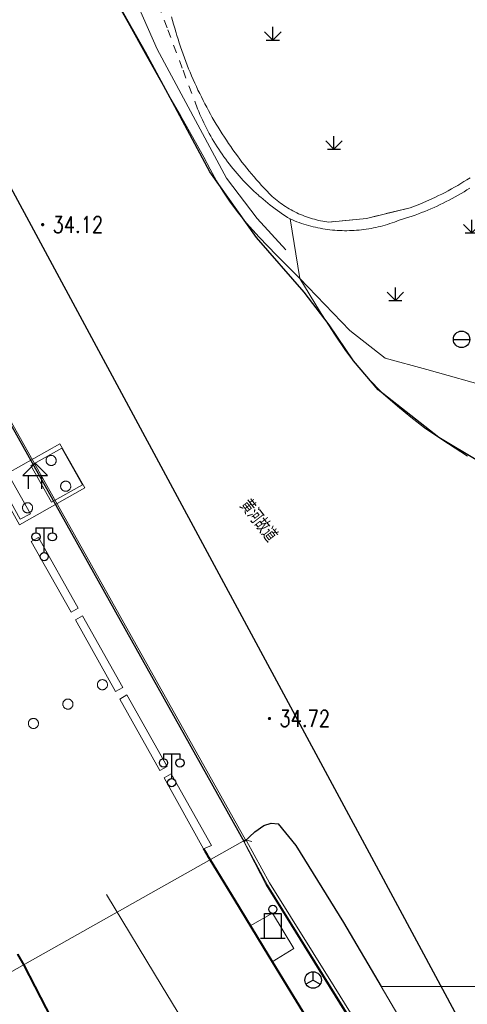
# Model space of a CAD drawing. Extents: x 39508475 to 39522402, y 3783947 to 3795549.
# Tile 186 of 256: x 39518587 to 39518641, y 3790498 to 3790618. Entities that reach past the tile are written whole.
import ezdxf
from ezdxf.enums import TextEntityAlignment as Align

# ---------------------------------------------------------------- set-up
doc = ezdxf.new("R2010")
doc.units = 0
for name, pattern in [('X0', [4, 3, -1]), ('X5', [3, 2, -1]), ('X6', [2, 1, -1])]:
    doc.linetypes.add(name, pattern=pattern)
doc.layers.get('0').update_dxf_attribs({"linetype": 'CONTINUOUS'})
for name, color, linetype in [('DLDW', 14, 'CONTINUOUS'), ('DLSS', 4, 'CONTINUOUS'), ('DMTZ', 3, 'CONTINUOUS'), ('GCD', 1, 'CONTINUOUS'), ('JCDL_DMX_F', 30, 'CONTINUOUS'), ('JCDL_JMDD_F', 231, 'CONTINUOUS'), ('JCDL_JMDM_F', 231, 'CONTINUOUS'), ('JCDL_JMDX_F', 231, 'CONTINUOUS'), ('JCDL_JTM', 100, 'CONTINUOUS'), ('JCDL_JTX_F', 100, 'CONTINUOUS'), ('JCDL_ZBM', 3, 'CONTINUOUS'), ('JMD', 6, 'CONTINUOUS'), ('SXSS', 5, 'CONTINUOUS'), ('ZBTZ', 3, 'CONTINUOUS'), ('断面线', 2, 'CONTINUOUS')]:
    doc.layers.add(name, color=color, linetype=linetype)
for name, color, linetype, lineweight in [('JCDL_JMDX', 1, 'CONTINUOUS', 0), ('JCDL_SXM', 5, 'CONTINUOUS', 0), ('JCDL_ZBX', 3, 'CONTINUOUS', 0), ('JCDL_ZBX_F', 7, 'CONTINUOUS', 0), ('TEXTL_ZJ', 7, 'CONTINUOUS', 0)]:
    doc.layers.add(name, color=color, linetype=linetype, lineweight=lineweight)
doc.styles.add('HZ', font='rs', dxfattribs={"width": 0.8, "bigfont": 'hztxt'})
doc.linetypes.add('10422', pattern='A,2,[150,AAA.SHX,S=1,R=0,X=0,Y=1],2,[177,AAA.SHX,S=1,R=0,X=0,Y=0.8],1e-09', length=4)
doc.linetypes.add('X19', pattern='A,4.5,[145,symbolx.shx,S=1,R=0,X=0,Y=1],4.5,-0.5,[146,symbolx.shx,S=1,R=0,X=0,Y=0],-0.5', length=10)
doc.linetypes.add('X35', pattern='A,2,[150,AAA.SHX,S=1,R=0,X=0,Y=1],2,[177,AAA.SHX,S=1,R=0,X=0,Y=0.8],1e-09', length=4)
doc.linetypes.add('X4', pattern='A,0,-1e-09,[149,symbolx.shx,S=0.15,R=0,X=0,Y=0],-1.6', length=1.6)
doc.linetypes.add('X49', pattern='A,0,[5,symbolt.shx,S=1,R=0,X=0,Y=0],-10', length=10)
doc.linetypes.add('X7', pattern='A,6,-1.333,[149,symbolx.shx,S=0.25,R=0,X=0,Y=0],-1.333,[149,symbolx.shx,S=0.25,R=0,X=0,Y=0],-1.333', length=9.999)

# ---------------------------------------------------------------- blocks, each defined once
blk = doc.blocks.new('3613000')
at = {"color": 0}
for p, q in [((-1, 3), (1, 3)), ((-1, 0), (-1, 3)), ((1, 3), (1, 0)), ((-1.5, 0), (1.5, 0))]:
    blk.add_line(p, q, dxfattribs=at)
blk.add_circle((0, 3.5), 0.5, dxfattribs=at)
blk = doc.blocks.new('3521000')
at = {"color": 0}
for p, q in [((-1, 3.5), (1, 3.5)), ((0, 0.5), (0, 3.5))]:
    blk.add_line(p, q, dxfattribs=at)
at = {"color": 0, "linetype": 'Continuous', "flags": 128}
for points in [[(-1, 3.5), (-1, 2.9)], [(1, 3.5), (1, 2.9)]]:
    blk.add_lwpolyline(points, dxfattribs=at)
at = {"color": 0}
for centre in [(-1, 2.4), (1, 2.4), (0, 0)]:
    blk.add_circle(centre, 0.5, dxfattribs=at)
blk = doc.blocks.new('3621000')
at = {"color": 0}
for p, q in [((0, 3.1), (-1.5, 1.6)), ((1.5, 1.6), (0, 3.1)), ((-1.5, 1.6), (1.5, 1.6)), ((-0.8, 0), (-0.8, 1.6)), ((0.8, 0), (0.8, 1.6))]:
    blk.add_line(p, q, dxfattribs=at)
blk = doc.blocks.new('5321000')
at = {"color": 0}
blk.add_line((-1, 0), (1, 0), dxfattribs=at)
blk.add_circle((0, 0), 1, dxfattribs=at)
blk = doc.blocks.new('5250000')
at = {"color": 0}
for q in [(-0.87, -0.5), (0, 1), (0.87, -0.5)]:
    blk.add_line((0, 0), q, dxfattribs=at)
blk.add_circle((0, 0), 1, dxfattribs=at)
blk = doc.blocks.new('gc124')
for p, q in [((0, 0), (0, 1.6)), ((-1, 1), (0, 0)), ((-0.8, 0), (0.8, 0)), ((0, 0), (1, 1))]:
    blk.add_line(p, q)
blk = doc.blocks.new('gc200')
at = {"const_width": 0.2}
blk.add_lwpolyline([(-0.1, 0, 1), (0.1, 0, 1)], format="xyb", close=True, dxfattribs=at)

msp = doc.modelspace()

# ---------------------------------------------------------------- linework, layer by layer
at = {"layer": 'DLSS', "linetype": 'Continuous', "lineweight": 0}
for points in [[(39518614.147, 3790517.81801), (39518582.809, 3790500.208), (39518500, 3790647.8192), (39518500, 3790721.29076), (39518614.147, 3790517.81801)], [(39518614.147, 3790517.81801), (39518500, 3790721.29076)], [(39518704.36906, 3790500), (39518630.65931, 3790500), (39518626.07579, 3790507.78325), (39518620.28427, 3790517.12704), (39518618.13991, 3790519.78163), (39518617.29406, 3790519.86691), (39518616.37932, 3790519.56124), (39518615.30453, 3790518.804), (39518613.989, 3790517.564), (39518500, 3790721.21265)], [(39518597.8042, 3790620.8417), (39518599.87021, 3790617.15337), (39518601.95891, 3790613.45218), (39518603.63236, 3790610.49293), (39518605.01291, 3790608.05988), (39518606.24199, 3790605.903), (39518607.35035, 3790603.95407), (39518608.27751, 3790602.30201), (39518609.09525, 3790600.81677), (39518609.8825, 3790599.35742), (39518610.65344, 3790597.96018), (39518611.40992, 3790596.70819), (39518612.22147, 3790595.49637), (39518613.15399, 3790594.217), (39518614.27789, 3790592.80522), (39518615.80813, 3790591.09613), (39518617.92105, 3790588.90563), (39518620.755, 3790586.08099), (39518623.15906, 3790582.16883), (39518624.97154, 3790579.31434), (39518626.31334, 3790577.33749), (39518627.336, 3790576.00101), (39518628.19686, 3790574.96492), (39518628.93096, 3790574.11625), (39518629.59649, 3790573.39104), (39518630.25616, 3790572.7173), (39518630.96373, 3790572.03474), (39518631.80916, 3790571.2764), (39518632.88277, 3790570.36519), (39518634.26, 3790569.234), (39518635.94399, 3790567.93865), (39518638.16971, 3790566.41096), (39518641.18958, 3790564.48909)], [(39518589.98046, 3790564.25998), (39518589.95526, 3790564.21078), (39518589.93457, 3790564.15951), (39518589.91857, 3790564.10659), (39518589.90737, 3790564.05245), (39518589.90107, 3790563.99753), (39518589.89972, 3790563.94226), (39518589.90333, 3790563.8871), (39518589.91187, 3790563.83248), (39518589.92527, 3790563.77884), (39518589.94342, 3790563.72662), (39518589.96618, 3790563.67624), (39518589.99337, 3790563.62811), (39518590.02476, 3790563.5826), (39518590.0601, 3790563.54009), (39518590.09912, 3790563.50092), (39518590.14148, 3790563.4654), (39518590.18686, 3790563.43383), (39518590.23489, 3790563.40645), (39518590.28518, 3790563.38349), (39518590.33732, 3790563.36512), (39518590.39091, 3790563.35151), (39518590.44549, 3790563.34275), (39518590.50064, 3790563.33892), (39518590.55591, 3790563.34005), (39518590.61086, 3790563.34613), (39518590.66505, 3790563.35711), (39518590.71802, 3790563.3729), (39518590.76938, 3790563.39338), (39518590.81868, 3790563.41838), (39518590.86555, 3790563.4477), (39518590.90961, 3790563.4811), (39518590.95049, 3790563.51831), (39518590.98787, 3790563.55905), (39518591.02144, 3790563.60296), (39518591.05095, 3790563.64971), (39518591.07615, 3790563.69892), (39518591.09683, 3790563.75019), (39518591.11284, 3790563.80311), (39518591.12404, 3790563.85724), (39518591.13034, 3790563.91217), (39518591.13169, 3790563.96743), (39518591.12808, 3790564.0226), (39518591.11954, 3790564.07722), (39518591.10614, 3790564.13086), (39518591.08799, 3790564.18307), (39518591.06523, 3790564.23345), (39518591.03804, 3790564.28159), (39518591.00665, 3790564.3271), (39518590.9713, 3790564.36961), (39518590.93229, 3790564.40878), (39518590.88993, 3790564.44429), (39518590.84455, 3790564.47587), (39518590.79652, 3790564.50325), (39518590.74623, 3790564.52621), (39518590.69409, 3790564.54458), (39518590.6405, 3790564.55819), (39518590.58592, 3790564.56695), (39518590.53077, 3790564.57078), (39518590.4755, 3790564.56965), (39518590.42055, 3790564.56357), (39518590.36637, 3790564.55259), (39518590.31339, 3790564.5368), (39518590.26203, 3790564.51632), (39518590.21273, 3790564.49132), (39518590.16586, 3790564.462), (39518590.1218, 3790564.4286), (39518590.08092, 3790564.39138), (39518590.04354, 3790564.35065), (39518590.00996, 3790564.30673), (39518589.98046, 3790564.25998)], [(39518591.75087, 3790561.1254), (39518591.72568, 3790561.07619), (39518591.70499, 3790561.02492), (39518591.68898, 3790560.972), (39518591.67779, 3790560.91787), (39518591.67149, 3790560.86294), (39518591.67013, 3790560.80768), (39518591.67374, 3790560.75251), (39518591.68228, 3790560.69789), (39518591.69568, 3790560.64426), (39518591.71384, 3790560.59204), (39518591.7366, 3790560.54166), (39518591.76378, 3790560.49352), (39518591.79518, 3790560.44801), (39518591.83052, 3790560.4055), (39518591.86953, 3790560.36633), (39518591.9119, 3790560.33082), (39518591.95728, 3790560.29924), (39518592.00531, 3790560.27187), (39518592.0556, 3790560.2489), (39518592.10774, 3790560.23054), (39518592.16132, 3790560.21692), (39518592.21591, 3790560.20816), (39518592.27106, 3790560.20433), (39518592.32633, 3790560.20546), (39518592.38128, 3790560.21154), (39518592.43546, 3790560.22252), (39518592.48844, 3790560.23832), (39518592.53979, 3790560.25879), (39518592.5891, 3790560.28379), (39518592.63597, 3790560.31311), (39518592.68002, 3790560.34651), (39518592.7209, 3790560.38373), (39518592.75828, 3790560.42446), (39518592.79186, 3790560.46838), (39518592.82137, 3790560.51513), (39518592.84657, 3790560.56434), (39518592.86725, 3790560.6156), (39518592.88326, 3790560.66852), (39518592.89446, 3790560.72266), (39518592.90076, 3790560.77758), (39518592.90211, 3790560.83285), (39518592.8985, 3790560.88801), (39518592.88996, 3790560.94264), (39518592.87656, 3790560.99627), (39518592.85841, 3790561.04849), (39518592.83564, 3790561.09887), (39518592.80846, 3790561.14701), (39518592.77707, 3790561.19251), (39518592.74172, 3790561.23502), (39518592.70271, 3790561.27419), (39518592.66034, 3790561.30971), (39518592.61496, 3790561.34128), (39518592.56693, 3790561.36866), (39518592.51665, 3790561.39163), (39518592.4645, 3790561.40999), (39518592.41092, 3790561.42361), (39518592.35633, 3790561.43236), (39518592.30118, 3790561.43619), (39518592.24591, 3790561.43506), (39518592.19096, 3790561.42898), (39518592.13678, 3790561.418), (39518592.0838, 3790561.40221), (39518592.03245, 3790561.38173), (39518591.98314, 3790561.35673), (39518591.93627, 3790561.32741), (39518591.89222, 3790561.29401), (39518591.85134, 3790561.2568), (39518591.81396, 3790561.21607), (39518591.78038, 3790561.17215), (39518591.75087, 3790561.1254)], [(39518587.1102, 3790558.50434), (39518587.085, 3790558.45514), (39518587.06432, 3790558.40387), (39518587.04831, 3790558.35095), (39518587.03711, 3790558.29682), (39518587.03081, 3790558.24189), (39518587.02946, 3790558.18662), (39518587.03307, 3790558.13146), (39518587.04161, 3790558.07684), (39518587.05501, 3790558.0232), (39518587.07316, 3790557.97099), (39518587.09592, 3790557.92061), (39518587.12311, 3790557.87247), (39518587.1545, 3790557.82696), (39518587.18984, 3790557.78445), (39518587.22886, 3790557.74528), (39518587.27122, 3790557.70977), (39518587.3166, 3790557.67819), (39518587.36463, 3790557.65081), (39518587.41492, 3790557.62785), (39518587.46706, 3790557.60948), (39518587.52065, 3790557.59587), (39518587.57523, 3790557.58711), (39518587.63038, 3790557.58328), (39518587.68565, 3790557.58441), (39518587.7406, 3790557.59049), (39518587.79478, 3790557.60147), (39518587.84776, 3790557.61726), (39518587.89911, 3790557.63774), (39518587.94842, 3790557.66274), (39518587.99529, 3790557.69206), (39518588.03934, 3790557.72546), (39518588.08022, 3790557.76267), (39518588.11761, 3790557.80341), (39518588.15118, 3790557.84732), (39518588.18069, 3790557.89407), (39518588.20589, 3790557.94328), (39518588.22657, 3790557.99455), (39518588.24258, 3790558.04746), (39518588.25378, 3790558.1016), (39518588.26008, 3790558.15653), (39518588.26143, 3790558.21179), (39518588.25782, 3790558.26696), (39518588.24928, 3790558.32158), (39518588.23588, 3790558.37521), (39518588.21773, 3790558.42743), (39518588.19497, 3790558.47781), (39518588.16778, 3790558.52595), (39518588.13639, 3790558.57146), (39518588.10105, 3790558.61397), (39518588.06203, 3790558.65314), (39518588.01967, 3790558.68865), (39518587.97429, 3790558.72023), (39518587.92626, 3790558.74761), (39518587.87597, 3790558.77057), (39518587.82383, 3790558.78893), (39518587.77025, 3790558.80255), (39518587.71566, 3790558.81131), (39518587.66051, 3790558.81514), (39518587.60524, 3790558.81401), (39518587.55029, 3790558.80793), (39518587.49611, 3790558.79695), (39518587.44313, 3790558.78116), (39518587.39178, 3790558.76068), (39518587.34247, 3790558.73568), (39518587.2956, 3790558.70636), (39518587.25155, 3790558.67296), (39518587.21067, 3790558.63574), (39518587.17329, 3790558.59501), (39518587.13971, 3790558.5511), (39518587.1102, 3790558.50434)], [(39518593.81601, 3790545.97974), (39518592.94701, 3790545.492), (39518588.103, 3790554.101), (39518588.98129, 3790554.59394), (39518593.81601, 3790545.97974)], [(39518599.2181, 3790536.35465), (39518598.335, 3790535.85901), (39518593.463, 3790544.57301), (39518594.33185, 3790545.06064), (39518599.2181, 3790536.35465)], [(39518596.21981, 3790536.98986), (39518596.19461, 3790536.94065), (39518596.17393, 3790536.88938), (39518596.15793, 3790536.83647), (39518596.14673, 3790536.78233), (39518596.14043, 3790536.72741), (39518596.13907, 3790536.67214), (39518596.14268, 3790536.61697), (39518596.15122, 3790536.56235), (39518596.16462, 3790536.50872), (39518596.18277, 3790536.4565), (39518596.20554, 3790536.40612), (39518596.23272, 3790536.35798), (39518596.26411, 3790536.31248), (39518596.29946, 3790536.26997), (39518596.33847, 3790536.2308), (39518596.38084, 3790536.19528), (39518596.42622, 3790536.16371), (39518596.47425, 3790536.13633), (39518596.52454, 3790536.11336), (39518596.57668, 3790536.095), (39518596.63026, 3790536.08138), (39518596.68485, 3790536.07263), (39518596.74, 3790536.0688), (39518596.79527, 3790536.06992), (39518596.85022, 3790536.076), (39518596.9044, 3790536.08698), (39518596.95738, 3790536.10278), (39518597.00873, 3790536.12326), (39518597.05804, 3790536.14825), (39518597.10491, 3790536.17757), (39518597.14896, 3790536.21098), (39518597.18984, 3790536.24819), (39518597.22722, 3790536.28892), (39518597.2608, 3790536.33284), (39518597.29031, 3790536.37959), (39518597.3155, 3790536.4288), (39518597.33619, 3790536.48007), (39518597.3522, 3790536.53298), (39518597.36339, 3790536.58712), (39518597.36969, 3790536.64204), (39518597.37105, 3790536.69731), (39518597.36744, 3790536.75248), (39518597.3589, 3790536.8071), (39518597.3455, 3790536.86073), (39518597.32734, 3790536.91295), (39518597.30458, 3790536.96333), (39518597.2774, 3790537.01147), (39518597.246, 3790537.05697), (39518597.21066, 3790537.09948), (39518597.17165, 3790537.13865), (39518597.12928, 3790537.17417), (39518597.0839, 3790537.20574), (39518597.03587, 3790537.23312), (39518596.98558, 3790537.25609), (39518596.93344, 3790537.27445), (39518596.87986, 3790537.28807), (39518596.82527, 3790537.29683), (39518596.77012, 3790537.30065), (39518596.71485, 3790537.29953), (39518596.6599, 3790537.29345), (39518596.60572, 3790537.28247), (39518596.55274, 3790537.26667), (39518596.50139, 3790537.24619), (39518596.45208, 3790537.2212), (39518596.40521, 3790537.19188), (39518596.36116, 3790537.15847), (39518596.32028, 3790537.12126), (39518596.2829, 3790537.08053), (39518596.24932, 3790537.03661), (39518596.21981, 3790536.98986)], [(39518604.61327, 3790526.74188), (39518603.744, 3790526.254), (39518598.854, 3790534.94301), (39518599.73338, 3790535.43656), (39518604.61327, 3790526.74188)], [(39518592.02135, 3790534.63454), (39518591.99616, 3790534.58533), (39518591.97547, 3790534.53406), (39518591.95946, 3790534.48115), (39518591.94827, 3790534.42701), (39518591.94197, 3790534.37209), (39518591.94061, 3790534.31683), (39518591.94422, 3790534.26166), (39518591.95276, 3790534.20704), (39518591.96616, 3790534.15341), (39518591.98431, 3790534.10119), (39518592.00707, 3790534.05081), (39518592.03426, 3790534.00267), (39518592.06565, 3790533.95717), (39518592.10099, 3790533.91466), (39518592.14, 3790533.87549), (39518592.18237, 3790533.83997), (39518592.22775, 3790533.8084), (39518592.27577, 3790533.78102), (39518592.32606, 3790533.75805), (39518592.3782, 3790533.73969), (39518592.43178, 3790533.72607), (39518592.48637, 3790533.71732), (39518592.54152, 3790533.71349), (39518592.59679, 3790533.71461), (39518592.65174, 3790533.72069), (39518592.70592, 3790533.73167), (39518592.7589, 3790533.74746), (39518592.81025, 3790533.76794), (39518592.85955, 3790533.79294), (39518592.90642, 3790533.82226), (39518592.95047, 3790533.85566), (39518592.99136, 3790533.89287), (39518593.02874, 3790533.9336), (39518593.06232, 3790533.97752), (39518593.09182, 3790534.02427), (39518593.11702, 3790534.07347), (39518593.1377, 3790534.12474), (39518593.15371, 3790534.17766), (39518593.16491, 3790534.23179), (39518593.17121, 3790534.28672), (39518593.17256, 3790534.34198), (39518593.16895, 3790534.39715), (39518593.16042, 3790534.45177), (39518593.14702, 3790534.5054), (39518593.12886, 3790534.55762), (39518593.1061, 3790534.608), (39518593.07892, 3790534.65613), (39518593.04753, 3790534.70164), (39518593.01218, 3790534.74415), (39518592.97317, 3790534.78332), (39518592.93081, 3790534.81883), (39518592.88543, 3790534.85041), (39518592.8374, 3790534.87779), (39518592.78712, 3790534.90075), (39518592.73497, 3790534.91912), (39518592.68139, 3790534.93273), (39518592.62681, 3790534.94149), (39518592.57166, 3790534.94532), (39518592.51639, 3790534.94419), (39518592.46144, 3790534.93811), (39518592.40726, 3790534.92713), (39518592.35428, 3790534.91134), (39518592.30293, 3790534.89086), (39518592.25362, 3790534.86587), (39518592.20675, 3790534.83655), (39518592.1627, 3790534.80315), (39518592.12182, 3790534.76593), (39518592.08444, 3790534.7252), (39518592.05086, 3790534.68129), (39518592.02135, 3790534.63454)], [(39518587.82288, 3790532.27923), (39518587.79768, 3790532.23002), (39518587.777, 3790532.17875), (39518587.761, 3790532.12584), (39518587.7498, 3790532.07169), (39518587.7435, 3790532.01677), (39518587.74215, 3790531.9615), (39518587.74576, 3790531.90633), (39518587.7543, 3790531.85171), (39518587.76771, 3790531.79808), (39518587.78586, 3790531.74586), (39518587.80862, 3790531.69548), (39518587.83581, 3790531.64734), (39518587.86721, 3790531.60184), (39518587.90255, 3790531.55933), (39518587.94157, 3790531.52016), (39518587.98394, 3790531.48464), (39518588.02932, 3790531.45307), (39518588.07735, 3790531.42569), (39518588.12764, 3790531.40273), (39518588.17979, 3790531.38437), (39518588.23337, 3790531.37075), (39518588.28796, 3790531.362), (39518588.34311, 3790531.35817), (39518588.39838, 3790531.3593), (39518588.45333, 3790531.36538), (39518588.50751, 3790531.37636), (39518588.56049, 3790531.39216), (39518588.61185, 3790531.41264), (39518588.66115, 3790531.43764), (39518588.70802, 3790531.46696), (39518588.75207, 3790531.50037), (39518588.79296, 3790531.53758), (39518588.83033, 3790531.57832), (39518588.86391, 3790531.62224), (39518588.89342, 3790531.66899), (39518588.91861, 3790531.7182), (39518588.9393, 3790531.76947), (39518588.9553, 3790531.82239), (39518588.9665, 3790531.87653), (39518588.9728, 3790531.93145), (39518588.97415, 3790531.98672), (39518588.97054, 3790532.04189), (39518588.96199, 3790532.09651), (39518588.94859, 3790532.15014), (39518588.93044, 3790532.20236), (39518588.90767, 3790532.25274), (39518588.88048, 3790532.30088), (39518588.84909, 3790532.34638), (39518588.81374, 3790532.38889), (39518588.77473, 3790532.42806), (39518588.73236, 3790532.46358), (39518588.68698, 3790532.49515), (39518588.63895, 3790532.52253), (39518588.58866, 3790532.54549), (39518588.53651, 3790532.56385), (39518588.48293, 3790532.57747), (39518588.42834, 3790532.58623), (39518588.37319, 3790532.59005), (39518588.31792, 3790532.58892), (39518588.26297, 3790532.58284), (39518588.20878, 3790532.57186), (39518588.1558, 3790532.55606), (39518588.10445, 3790532.53558), (39518588.05514, 3790532.51058), (39518588.00828, 3790532.48126), (39518587.96422, 3790532.44785), (39518587.92334, 3790532.41064), (39518587.88596, 3790532.3699), (39518587.85239, 3790532.32598), (39518587.82288, 3790532.27923)], [(39518610.013, 3790517.121), (39518609.06799, 3790516.71501), (39518604.267, 3790525.37099), (39518605.11542, 3790525.84718), (39518610.013, 3790517.121)], [(39518614.147, 3790517.81801), (39518614.91713, 3790517.60142)]]:
    msp.add_lwpolyline(points, dxfattribs=at)
at = {"layer": 'DLSS'}
msp.add_lwpolyline([(39518500, 3790721.21265), (39518526.68921, 3790673.53066), (39518613.989, 3790517.564), (39518615.30453, 3790518.804), (39518616.37932, 3790519.56124), (39518617.29406, 3790519.86691), (39518618.13991, 3790519.78163), (39518620.28427, 3790517.12704), (39518626.07579, 3790507.78325), (39518630.65931, 3790500)], dxfattribs=at)
at = {"layer": 'DLSS', "color": 114, "linetype": 'X49', "lineweight": 0, "true_color": 0x009944}
msp.add_lwpolyline([(39518599.46929, 3790622.93405), (39518603.42915, 3790613.96712), (39518611.83502, 3790598.27857), (39518615.58093, 3790593.39258), (39518619.08255, 3790589.56524)], dxfattribs=at)
at = {"layer": 'DLSS', "linetype": 'X6', "lineweight": 0}
msp.add_lwpolyline([(39518641.45388, 3790597.07254), (39518641.10524, 3790596.85246), (39518640.75389, 3790596.63672), (39518640.39989, 3790596.42537), (39518640.0433, 3790596.21843), (39518639.68415, 3790596.01593), (39518639.32252, 3790595.81792), (39518638.95846, 3790595.62441), (39518638.59202, 3790595.43544), (39518638.22326, 3790595.25103), (39518637.85224, 3790595.07123), (39518637.47902, 3790594.89604), (39518637.10364, 3790594.72551), (39518636.72618, 3790594.55965), (39518636.34668, 3790594.3985), (39518635.96521, 3790594.24207), (39518635.58183, 3790594.0904), (39518635.1966, 3790593.94349), (39518634.80956, 3790593.80139), (39518634.4208, 3790593.66411), (39518634.03035, 3790593.53166), (39518633.6383, 3790593.40408), (39518633.24468, 3790593.28138), (39518632.84945, 3790593.16399), (39518632.57477, 3790593.05382), (39518632.29805, 3790592.94884), (39518632.01955, 3790592.8487), (39518631.73935, 3790592.75342), (39518631.45754, 3790592.66302), (39518631.17419, 3790592.57755), (39518630.8894, 3790592.49702), (39518630.60325, 3790592.42145), (39518630.31583, 3790592.35088), (39518630.02722, 3790592.28532), (39518629.73752, 3790592.22479), (39518629.44681, 3790592.16931), (39518629.15518, 3790592.1189), (39518628.86271, 3790592.07357), (39518628.5695, 3790592.03333), (39518628.27563, 3790591.99821), (39518627.9812, 3790591.9682), (39518627.68629, 3790591.94332), (39518627.39099, 3790591.92358), (39518627.09539, 3790591.90898), (39518626.79958, 3790591.89952), (39518626.50366, 3790591.89521), (39518626.2077, 3790591.89605), (39518625.9118, 3790591.90204), (39518625.61605, 3790591.91318), (39518625.58181, 3790591.91524), (39518625.32055, 3790591.92947), (39518625.02536, 3790591.95089), (39518624.7306, 3790591.97745), (39518624.43634, 3790592.00913), (39518624.14268, 3790592.04593), (39518623.8497, 3790592.08783), (39518623.5575, 3790592.13482), (39518623.26616, 3790592.18689), (39518622.97576, 3790592.24403), (39518622.68641, 3790592.3062), (39518622.39818, 3790592.37341), (39518622.11117, 3790592.44561), (39518621.82546, 3790592.5228), (39518621.54113, 3790592.60495), (39518621.25827, 3790592.69204), (39518620.97697, 3790592.78404), (39518620.69732, 3790592.88091), (39518620.41939, 3790592.98264), (39518620.14328, 3790593.08919), (39518619.86906, 3790593.20052), (39518619.59699, 3790593.31701), (39518619.28291, 3790593.51423), (39518618.97167, 3790593.71593), (39518618.66312, 3790593.92172), (39518618.35731, 3790594.13155), (39518618.0543, 3790594.34541), (39518617.75413, 3790594.56324), (39518617.45686, 3790594.78501), (39518617.16255, 3790595.01069), (39518616.87123, 3790595.24023), (39518616.58297, 3790595.47359), (39518616.29782, 3790595.71073), (39518616.01581, 3790595.95162), (39518615.843, 3790596.103), (39518615.73702, 3790596.1962), (39518615.46147, 3790596.44444), (39518615.18921, 3790596.6963), (39518614.92031, 3790596.95172), (39518614.6548, 3790597.21067), (39518614.39272, 3790597.47309), (39518614.13413, 3790597.73896), (39518613.87907, 3790598.00821), (39518613.62759, 3790598.2808), (39518613.37972, 3790598.55669), (39518613.13552, 3790598.83582), (39518612.89501, 3790599.11815), (39518612.65826, 3790599.40362), (39518612.42529, 3790599.6922), (39518612.19614, 3790599.98382), (39518611.97086, 3790600.27844), (39518611.74949, 3790600.57601), (39518611.53207, 3790600.87647), (39518611.31863, 3790601.17977), (39518611.1092, 3790601.48587), (39518610.90383, 3790601.79469), (39518610.70256, 3790602.1062), (39518610.50541, 3790602.42034), (39518610.31242, 3790602.73706), (39518610.12363, 3790603.05629), (39518609.93906, 3790603.37798), (39518609.75876, 3790603.70208), (39518609.58274, 3790604.02853), (39518609.41105, 3790604.35727), (39518609.24371, 3790604.68825), (39518609.08075, 3790605.02141), (39518608.92219, 3790605.35669), (39518608.76808, 3790605.69403), (39518608.61843, 3790606.03338), (39518608.47327, 3790606.37467), (39518608.333, 3790606.718), (39518606.4743, 3790611.63873), (39518604.62291, 3790616.56221), (39518603.897, 3790618.50001)], dxfattribs=at)
at = {"layer": 'DLSS', "color": 114, "linetype": 'X0', "lineweight": 0, "true_color": 0x009944}
msp.add_lwpolyline([(39518641.47529, 3790598.3333), (39518641.10624, 3790598.09379), (39518640.73417, 3790597.85898), (39518640.35916, 3790597.62892), (39518639.98126, 3790597.40363), (39518639.82458, 3790597.31266), (39518639.60052, 3790597.18315), (39518639.21702, 3790596.96753), (39518638.83082, 3790596.75679), (39518638.44197, 3790596.55096), (39518638.05054, 3790596.35009), (39518637.6566, 3790596.1542), (39518637.26, 3790595.96374), (39518635.36358, 3790595.13375), (39518634.20301, 3790594.691), (39518628.895, 3790593.366), (39518624.31783, 3790592.93887), (39518624.06326, 3790592.97097), (39518623.80947, 3790593.00873), (39518623.5565, 3790593.05168), (39518623.30447, 3790593.09981), (39518623.05348, 3790593.15312), (39518622.80364, 3790593.21155), (39518622.55505, 3790593.27511), (39518622.30781, 3790593.34375), (39518622.06204, 3790593.41746), (39518621.81783, 3790593.49619), (39518621.57545, 3790593.58033), (39518621.57529, 3790593.57992), (39518621.33452, 3790593.66861), (39518621.09562, 3790593.76222), (39518620.85869, 3790593.86072), (39518620.62383, 3790593.96406), (39518620.39115, 3790594.0722), (39518620.16073, 3790594.18509), (39518619.93267, 3790594.30268), (39518619.70708, 3790594.42493), (39518619.48405, 3790594.55179), (39518619.26367, 3790594.6832), (39518619.04603, 3790594.8191), (39518618.83122, 3790594.95944), (39518618.61934, 3790595.10416), (39518618.41048, 3790595.2532), (39518618.20472, 3790595.40649), (39518618.00215, 3790595.56398), (39518617.80285, 3790595.72559), (39518617.60691, 3790595.89126), (39518617.41471, 3790596.06123), (39518617.08751, 3790596.39072), (39518616.76416, 3790596.724), (39518616.4444, 3790597.06072), (39518616.12827, 3790597.40085), (39518615.81582, 3790597.74436), (39518615.50706, 3790598.0912), (39518615.20205, 3790598.44133), (39518615.1814, 3790598.46595), (39518614.90081, 3790598.79472), (39518614.60338, 3790599.15132), (39518614.30979, 3790599.51108), (39518614.02008, 3790599.87398), (39518613.73428, 3790600.23997), (39518613.45242, 3790600.609), (39518613.17454, 3790600.98103), (39518612.90067, 3790601.35602), (39518612.63083, 3790601.73393), (39518612.36507, 3790602.11472), (39518612.10341, 3790602.49833), (39518611.84588, 3790602.88473), (39518611.59286, 3790603.2741), (39518611.33776, 3790603.66768), (39518611.08681, 3790604.06393), (39518610.83972, 3790604.46259), (39518610.5965, 3790604.86362), (39518610.35718, 3790605.267), (39518610.12178, 3790605.67268), (39518610.02905, 3790605.83577), (39518609.89032, 3790606.08061), (39518609.66284, 3790606.49078), (39518609.43933, 3790606.90313), (39518609.21984, 3790607.31763), (39518609.00438, 3790607.73423), (39518608.79296, 3790608.15291), (39518608.58561, 3790608.57361), (39518608.38235, 3790608.99631), (39518608.18321, 3790609.42096), (39518607.98853, 3790609.84767), (39518607.79473, 3790610.28164), (39518607.60558, 3790610.71766), (39518607.42072, 3790611.15552), (39518607.24018, 3790611.59517), (39518607.06398, 3790612.03658), (39518606.89212, 3790612.47971), (39518606.72464, 3790612.9245), (39518606.56154, 3790613.37092), (39518606.40283, 3790613.81892), (39518606.24855, 3790614.26846), (39518606.09869, 3790614.7195), (39518605.95328, 3790615.17199), (39518605.81233, 3790615.62589), (39518605.71884, 3790615.93736), (39518605.67585, 3790616.08115), (39518605.54386, 3790616.53773), (39518605.41637, 3790616.99559), (39518605.29338, 3790617.45469), (39518605.17492, 3790617.91497)], dxfattribs=at)
at = {"layer": 'DLSS', "color": 114, "linetype": 'X4', "lineweight": 0, "true_color": 0x009944}
msp.add_lwpolyline([(39518620.755, 3790586.08099), (39518619.59699, 3790593.31701)], dxfattribs=at)
at = {"layer": 'DLSS', "linetype": 'Continuous', "lineweight": 40}
for points in [[(39518619.26838, 3790500), (39518616.93289, 3790503.83018), (39518612.89655, 3790510.44982), (39518610.66608, 3790514.10797), (39518609.912, 3790515.34501), (39518609.69852, 3790515.6948), (39518609.49839, 3790516.02078), (39518609.29399, 3790516.35145), (39518609.06799, 3790516.71501)], [(39518586.42499, 3790503.91099), (39518587.17501, 3790502.602), (39518588.51795, 3790500)], [(39518588.51795, 3790500), (39518627.598, 3790424.281), (39518632.779, 3790413.48901), (39518638.137, 3790399.506), (39518640.76893, 3790392.35271)], [(39518588.51795, 3790500), (39518627.598, 3790424.281), (39518632.779, 3790413.48901), (39518638.137, 3790399.506), (39518642.022, 3790388.947), (39518646.35134, 3790376.80065)], [(39518622.9869, 3790493.90168), (39518619.26838, 3790500)], [(39518622.9869, 3790493.90168), (39518619.26838, 3790500)]]:
    msp.add_lwpolyline(points, dxfattribs=at)
at = {"layer": 'DLSS', "linetype": 'X7', "lineweight": 0}
for points in [[(39518604.037, 3790500), (39518597.26074, 3790511.17116)], [(39518660.50088, 3790383.85112), (39518660.35062, 3790384.35815), (39518657.44958, 3790393.36726), (39518654.47772, 3790401.69888), (39518651.18371, 3790410.12399), (39518647.78626, 3790418.40623), (39518644.42594, 3790426.20129), (39518640.79176, 3790434.19772), (39518636.59056, 3790443.07098), (39518631.29599, 3790453.49801), (39518623.55552, 3790467.32988), (39518612.44521, 3790486.13843), (39518604.037, 3790500)], [(39518663.76777, 3790372.75668), (39518663.43677, 3790373.9447), (39518660.35062, 3790384.35815), (39518657.44958, 3790393.36726), (39518654.47772, 3790401.69888), (39518651.18371, 3790410.12399), (39518647.78626, 3790418.40623), (39518644.42594, 3790426.20129), (39518640.79176, 3790434.19772), (39518636.59056, 3790443.07098), (39518631.29599, 3790453.49801), (39518623.55552, 3790467.32988), (39518612.44521, 3790486.13843), (39518604.037, 3790500)]]:
    msp.add_lwpolyline(points, dxfattribs=at)
at = {"layer": 'DMTZ', "linetype": 'X35', "lineweight": 0}
for points in [[(39518620.755, 3790586.08099), (39518626.853, 3790579.77501), (39518631.155, 3790576.387), (39518636.22001, 3790575.007), (39518644.27401, 3790572.757), (39518653.45499, 3790572.39001), (39518660.219, 3790572.379)], [(39518614.147, 3790517.81801), (39518614.28299, 3790517.71), (39518617.097, 3790512.61199), (39518624.93439, 3790500)], [(39518624.93439, 3790500), (39518645.57, 3790466.793), (39518647.72599, 3790462.98399), (39518659.23101, 3790441.391), (39518662.839, 3790434.41601), (39518664.813, 3790430.15599), (39518666.694, 3790425.76899), (39518671.557, 3790412.273), (39518674.254, 3790404.94099), (39518680.64601, 3790386.96899), (39518685.00501, 3790373.475)]]:
    msp.add_lwpolyline(points, dxfattribs=at)
at = {"layer": 'JCDL_DMX_F', "color": 3, "linetype": 'X35', "lineweight": 0}
for points in [[(39518620.755, 3790586.08099), (39518626.853, 3790579.77501), (39518631.155, 3790576.387), (39518636.22001, 3790575.007), (39518644.27401, 3790572.757), (39518653.45499, 3790572.39001), (39518660.219, 3790572.379)], [(39518624.93439, 3790500), (39518617.097, 3790512.61199), (39518614.28299, 3790517.71), (39518614.147, 3790517.81801)], [(39518685.00501, 3790373.475), (39518680.64601, 3790386.96899), (39518674.254, 3790404.94099), (39518671.557, 3790412.273), (39518666.694, 3790425.76899), (39518664.813, 3790430.15599), (39518662.839, 3790434.41601), (39518659.23101, 3790441.391), (39518647.72599, 3790462.98399), (39518645.57, 3790466.793), (39518624.93439, 3790500)]]:
    msp.add_lwpolyline(points, dxfattribs=at)
at = {"layer": 'JCDL_JMDM_F', "lineweight": 0}
for points in [[(39518591.564, 3790565.98801), (39518594.60107, 3790560.61077), (39518586.66906, 3790556.13077), (39518583.632, 3790561.508), (39518591.564, 3790565.98801)], [(39518617.43101, 3790508.91701), (39518620.06122, 3790504.61749), (39518617.409, 3790502.99499), (39518614.74301, 3790507.353), (39518617.43101, 3790508.91701)]]:
    msp.add_lwpolyline(points, dxfattribs=at)
at = {"layer": 'JCDL_JMDX', "color": 6, "linetype": 'X19', "lineweight": 0}
for points in [[(39518624.33217, 3790500), (39518616.6821, 3790512.34447), (39518613.90703, 3790517.70345)], [(39518613.989, 3790517.564), (39518616.819, 3790512.32), (39518624.49922, 3790500)], [(39518685.33275, 3790367.74945), (39518665.4352, 3790427.30572), (39518662.74913, 3790433.23571), (39518659.28604, 3790440.4857), (39518653.46189, 3790451.78167), (39518649.07879, 3790459.68065), (39518645.17471, 3790466.36763), (39518624.33217, 3790500)], [(39518624.49922, 3790500), (39518645.31, 3790466.617), (39518658.79899, 3790441.46599), (39518662.512, 3790434.228), (39518664.518, 3790429.938), (39518666.34099, 3790425.538), (39518671.22901, 3790412.114), (39518673.962, 3790404.708), (39518680.35, 3790386.761), (39518684.63101, 3790373.321), (39518686.12714, 3790367.565)]]:
    msp.add_lwpolyline(points, dxfattribs=at)
at = {"layer": 'JCDL_JMDX_F', "linetype": 'Continuous', "lineweight": 0}
for points in [[(39518593.81601, 3790545.97974), (39518592.94701, 3790545.492), (39518588.103, 3790554.101), (39518588.98129, 3790554.59394), (39518593.81601, 3790545.97974)], [(39518599.2181, 3790536.35465), (39518598.335, 3790535.85901), (39518593.463, 3790544.57301), (39518594.33185, 3790545.06064), (39518599.2181, 3790536.35465)], [(39518604.61327, 3790526.74188), (39518603.744, 3790526.254), (39518598.854, 3790534.94301), (39518599.73338, 3790535.43656), (39518604.61327, 3790526.74188)], [(39518610.013, 3790517.121), (39518609.06799, 3790516.71501), (39518604.267, 3790525.37099), (39518605.11542, 3790525.84718), (39518610.013, 3790517.121)]]:
    msp.add_lwpolyline(points, dxfattribs=at)
at = {"layer": 'JCDL_JMDX_F', "linetype": 'X5', "lineweight": 0}
for points in [[(39518586.42499, 3790503.91099), (39518587.17501, 3790502.602), (39518588.51795, 3790500)], [(39518588.51795, 3790500), (39518627.598, 3790424.281), (39518632.779, 3790413.48901), (39518638.137, 3790399.506), (39518640.76893, 3790392.35271)], [(39518588.51795, 3790500), (39518627.598, 3790424.281), (39518632.779, 3790413.48901), (39518638.137, 3790399.506), (39518642.022, 3790388.947), (39518646.35134, 3790376.80065)]]:
    msp.add_lwpolyline(points, dxfattribs=at)
at = {"layer": 'JCDL_JTM', "linetype": 'Continuous', "lineweight": 0}
msp.add_lwpolyline([(39518614.147, 3790517.81801), (39518582.809, 3790500.208), (39518500, 3790647.8192), (39518500, 3790721.29076), (39518614.147, 3790517.81801)], dxfattribs=at)
at = {"layer": 'JCDL_JTX_F', "linetype": 'Continuous', "lineweight": 0}
for points in [[(39518614.147, 3790517.81801), (39518500, 3790721.29076)], [(39518614.147, 3790517.81801), (39518614.91713, 3790517.60142)]]:
    msp.add_lwpolyline(points, dxfattribs=at)
at = {"layer": 'JCDL_SXM', "linetype": 'Continuous', "lineweight": 0}
for points in [[(39518704.36906, 3790500), (39518630.65931, 3790500), (39518626.07579, 3790507.78325), (39518620.28427, 3790517.12704), (39518618.13991, 3790519.78163), (39518617.29406, 3790519.86691), (39518616.37932, 3790519.56124), (39518615.30453, 3790518.804), (39518613.989, 3790517.564), (39518500, 3790721.21265)], [(39518597.8042, 3790620.8417), (39518599.87021, 3790617.15337), (39518601.95891, 3790613.45218), (39518603.63236, 3790610.49293), (39518605.01291, 3790608.05988), (39518606.24199, 3790605.903), (39518607.35035, 3790603.95407), (39518608.27751, 3790602.30201), (39518609.09525, 3790600.81677), (39518609.8825, 3790599.35742), (39518610.65344, 3790597.96018), (39518611.40992, 3790596.70819), (39518612.22147, 3790595.49637), (39518613.15399, 3790594.217), (39518614.27789, 3790592.80522), (39518615.80813, 3790591.09613), (39518617.92105, 3790588.90563), (39518620.755, 3790586.08099), (39518623.15906, 3790582.16883), (39518624.97154, 3790579.31434), (39518626.31334, 3790577.33749), (39518627.336, 3790576.00101), (39518628.19686, 3790574.96492), (39518628.93096, 3790574.11625), (39518629.59649, 3790573.39104), (39518630.25616, 3790572.7173), (39518630.96373, 3790572.03474), (39518631.80916, 3790571.2764), (39518632.88277, 3790570.36519), (39518634.26, 3790569.234), (39518635.94399, 3790567.93865), (39518638.16971, 3790566.41096), (39518641.18958, 3790564.48909)], [(39518699.30726, 3790455.42051), (39518699.60496, 3790454.60415), (39518651.669, 3790463.86999), (39518636.35476, 3790490.32859), (39518630.65931, 3790500), (39518704.36906, 3790500), (39518707.82499, 3790463.293), (39518703.90087, 3790460.64937), (39518701.27475, 3790458.80343), (39518699.80763, 3790457.64808), (39518699.28495, 3790457.03119), (39518699.15388, 3790456.58379), (39518699.15753, 3790456.06501), (39518699.30726, 3790455.42051)]]:
    msp.add_lwpolyline(points, dxfattribs=at)
at = {"layer": 'JCDL_ZBM', "linetype": 'Continuous', "lineweight": 0}
for points in [[(39518641.47529, 3790598.3333), (39518641.10624, 3790598.09379), (39518640.73417, 3790597.85898), (39518640.35916, 3790597.62892), (39518639.98126, 3790597.40363), (39518639.82458, 3790597.31266), (39518639.60052, 3790597.18315), (39518639.21702, 3790596.96753), (39518638.83082, 3790596.75679), (39518638.44197, 3790596.55096), (39518638.05054, 3790596.35009), (39518637.6566, 3790596.1542), (39518637.26, 3790595.96374), (39518635.36358, 3790595.13375), (39518634.20301, 3790594.691), (39518628.895, 3790593.366), (39518624.31783, 3790592.93887), (39518624.06326, 3790592.97097), (39518623.80947, 3790593.00873), (39518623.5565, 3790593.05168), (39518623.30447, 3790593.09981), (39518623.05348, 3790593.15312), (39518622.80364, 3790593.21155), (39518622.55505, 3790593.27511), (39518622.30781, 3790593.34375), (39518622.06204, 3790593.41746), (39518621.81783, 3790593.49619), (39518621.57545, 3790593.58033), (39518621.57529, 3790593.57992), (39518621.33452, 3790593.66861), (39518621.09562, 3790593.76222), (39518620.85869, 3790593.86072), (39518620.62383, 3790593.96406), (39518620.39115, 3790594.0722), (39518620.16073, 3790594.18509), (39518619.93267, 3790594.30268), (39518619.70708, 3790594.42493), (39518619.48405, 3790594.55179), (39518619.26367, 3790594.6832), (39518619.04603, 3790594.8191), (39518618.83122, 3790594.95944), (39518618.61934, 3790595.10416), (39518618.41048, 3790595.2532), (39518618.20472, 3790595.40649), (39518618.00215, 3790595.56398), (39518617.80285, 3790595.72559), (39518617.60691, 3790595.89126), (39518617.41471, 3790596.06123), (39518617.08751, 3790596.39072), (39518616.76416, 3790596.724), (39518616.4444, 3790597.06072), (39518616.12827, 3790597.40085), (39518615.81582, 3790597.74436), (39518615.50706, 3790598.0912), (39518615.20205, 3790598.44133), (39518615.1814, 3790598.46595), (39518614.90081, 3790598.79472), (39518614.60338, 3790599.15132), (39518614.30979, 3790599.51108), (39518614.02008, 3790599.87398), (39518613.73428, 3790600.23997), (39518613.45242, 3790600.609), (39518613.17454, 3790600.98103), (39518612.90067, 3790601.35602), (39518612.63083, 3790601.73393), (39518612.36507, 3790602.11472), (39518612.10341, 3790602.49833), (39518611.84588, 3790602.88473), (39518611.59286, 3790603.2741), (39518611.33776, 3790603.66768), (39518611.08681, 3790604.06393), (39518610.83972, 3790604.46259), (39518610.5965, 3790604.86362), (39518610.35718, 3790605.267), (39518610.12178, 3790605.67268), (39518610.02905, 3790605.83577), (39518609.89032, 3790606.08061), (39518609.66284, 3790606.49078), (39518609.43933, 3790606.90313), (39518609.21984, 3790607.31763), (39518609.00438, 3790607.73423), (39518608.79296, 3790608.15291), (39518608.58561, 3790608.57361), (39518608.38235, 3790608.99631), (39518608.18321, 3790609.42096), (39518607.98853, 3790609.84767), (39518607.79473, 3790610.28164), (39518607.60558, 3790610.71766), (39518607.42072, 3790611.15552), (39518607.24018, 3790611.59517), (39518607.06398, 3790612.03658), (39518606.89212, 3790612.47971), (39518606.72464, 3790612.9245), (39518606.56154, 3790613.37092), (39518606.40283, 3790613.81892), (39518606.24855, 3790614.26846), (39518606.09869, 3790614.7195), (39518605.95328, 3790615.17199), (39518605.81233, 3790615.62589), (39518605.71884, 3790615.93736), (39518605.67585, 3790616.08115), (39518605.54386, 3790616.53773), (39518605.41637, 3790616.99559), (39518605.29338, 3790617.45469), (39518605.17492, 3790617.91497)], [(39518619.59699, 3790593.31701), (39518619.86906, 3790593.20052), (39518620.14328, 3790593.08919), (39518620.41939, 3790592.98264), (39518620.69732, 3790592.88091), (39518620.97697, 3790592.78404), (39518621.25827, 3790592.69204), (39518621.54113, 3790592.60495), (39518621.82546, 3790592.52281), (39518622.11117, 3790592.44561), (39518622.39818, 3790592.37341), (39518622.68641, 3790592.3062), (39518622.97576, 3790592.24403), (39518623.26616, 3790592.18689), (39518623.5575, 3790592.13482), (39518623.8497, 3790592.08783), (39518624.14268, 3790592.04593), (39518624.43634, 3790592.00913), (39518624.7306, 3790591.97745), (39518625.02536, 3790591.95089), (39518625.32055, 3790591.92947), (39518625.58181, 3790591.91524), (39518625.61605, 3790591.91318), (39518625.9118, 3790591.90204), (39518626.2077, 3790591.89605), (39518626.50366, 3790591.89521), (39518626.79958, 3790591.89952), (39518627.09539, 3790591.90898), (39518627.39099, 3790591.92358), (39518627.68629, 3790591.94332), (39518627.9812, 3790591.9682), (39518628.27563, 3790591.99821), (39518628.5695, 3790592.03333), (39518628.86271, 3790592.07357), (39518629.15518, 3790592.1189), (39518629.44681, 3790592.16931), (39518629.73752, 3790592.22479), (39518630.02722, 3790592.28532), (39518630.31583, 3790592.35088), (39518630.60325, 3790592.42145), (39518630.8894, 3790592.49702), (39518631.17419, 3790592.57755), (39518631.45754, 3790592.66302), (39518631.73935, 3790592.75342), (39518632.01955, 3790592.8487), (39518632.29805, 3790592.94884), (39518632.57477, 3790593.05382), (39518632.84945, 3790593.16399), (39518633.24468, 3790593.28138), (39518633.6383, 3790593.40408), (39518634.03035, 3790593.53166), (39518634.4208, 3790593.66411), (39518634.80956, 3790593.80139), (39518635.1966, 3790593.94349), (39518635.58183, 3790594.0904), (39518635.96521, 3790594.24207), (39518636.34668, 3790594.3985), (39518636.72618, 3790594.55965), (39518637.10364, 3790594.72551), (39518637.47902, 3790594.89604), (39518637.85224, 3790595.07123), (39518638.22326, 3790595.25103), (39518638.59202, 3790595.43544), (39518638.95846, 3790595.62441), (39518639.32252, 3790595.81792), (39518639.68415, 3790596.01593), (39518640.0433, 3790596.21843), (39518640.39989, 3790596.42537), (39518640.75389, 3790596.63672), (39518641.10524, 3790596.85246), (39518641.45388, 3790597.07254)], [(39518644.27401, 3790572.757), (39518636.22, 3790575.007), (39518631.155, 3790576.387), (39518626.853, 3790579.77501), (39518620.755, 3790586.08099), (39518619.59699, 3790593.31701)], [(39518593.81601, 3790545.97974), (39518592.94701, 3790545.492), (39518588.103, 3790554.101), (39518588.98129, 3790554.59394), (39518593.81601, 3790545.97974)], [(39518599.2181, 3790536.35465), (39518598.335, 3790535.85901), (39518593.463, 3790544.57301), (39518594.33185, 3790545.06064), (39518599.2181, 3790536.35465)], [(39518598.854, 3790534.94301), (39518599.73338, 3790535.43656), (39518604.61327, 3790526.74188), (39518603.744, 3790526.254), (39518598.854, 3790534.94301)], [(39518604.267, 3790525.37099), (39518605.11542, 3790525.84718), (39518610.013, 3790517.121), (39518609.06799, 3790516.71501), (39518604.267, 3790525.37099)]]:
    msp.add_lwpolyline(points, dxfattribs=at)
at = {"layer": 'JCDL_ZBX', "color": 114, "linetype": 'X49', "lineweight": 0, "true_color": 0x009944}
msp.add_lwpolyline([(39518599.46929, 3790622.93405), (39518603.42915, 3790613.96712), (39518611.83502, 3790598.27857), (39518615.58093, 3790593.39258), (39518619.08255, 3790589.56524)], dxfattribs=at)
at = {"layer": 'JCDL_ZBX', "color": 114, "linetype": 'X4', "lineweight": 0, "true_color": 0x009944}
msp.add_lwpolyline([(39518620.755, 3790586.08099), (39518619.59699, 3790593.31701)], dxfattribs=at)
at = {"layer": 'JCDL_ZBX_F', "color": 114, "linetype": 'X0', "lineweight": 0, "true_color": 0x009944}
msp.add_lwpolyline([(39518641.47529, 3790598.3333), (39518641.10624, 3790598.09379), (39518640.73417, 3790597.85898), (39518640.35916, 3790597.62892), (39518639.98126, 3790597.40363), (39518639.82458, 3790597.31266), (39518639.60052, 3790597.18315), (39518639.21702, 3790596.96753), (39518638.83082, 3790596.75679), (39518638.44197, 3790596.55096), (39518638.05054, 3790596.35009), (39518637.6566, 3790596.1542), (39518637.26, 3790595.96374), (39518635.36358, 3790595.13375), (39518634.20301, 3790594.691), (39518628.895, 3790593.366), (39518624.31783, 3790592.93887), (39518624.06326, 3790592.97097), (39518623.80947, 3790593.00873), (39518623.5565, 3790593.05168), (39518623.30447, 3790593.09981), (39518623.05348, 3790593.15312), (39518622.80364, 3790593.21155), (39518622.55505, 3790593.27511), (39518622.30781, 3790593.34375), (39518622.06204, 3790593.41746), (39518621.81783, 3790593.49619), (39518621.57545, 3790593.58033), (39518621.57529, 3790593.57992), (39518621.33452, 3790593.66861), (39518621.09562, 3790593.76222), (39518620.85869, 3790593.86072), (39518620.62383, 3790593.96406), (39518620.39115, 3790594.0722), (39518620.16073, 3790594.18509), (39518619.93267, 3790594.30268), (39518619.70708, 3790594.42493), (39518619.48405, 3790594.55179), (39518619.26367, 3790594.6832), (39518619.04603, 3790594.8191), (39518618.83122, 3790594.95944), (39518618.61934, 3790595.10416), (39518618.41048, 3790595.2532), (39518618.20472, 3790595.40649), (39518618.00215, 3790595.56398), (39518617.80285, 3790595.72559), (39518617.60691, 3790595.89126), (39518617.41471, 3790596.06123), (39518617.08751, 3790596.39072), (39518616.76416, 3790596.724), (39518616.4444, 3790597.06072), (39518616.12827, 3790597.40085), (39518615.81582, 3790597.74436), (39518615.50706, 3790598.0912), (39518615.20205, 3790598.44133), (39518615.1814, 3790598.46595), (39518614.90081, 3790598.79472), (39518614.60338, 3790599.15132), (39518614.30979, 3790599.51108), (39518614.02008, 3790599.87398), (39518613.73428, 3790600.23997), (39518613.45242, 3790600.609), (39518613.17454, 3790600.98103), (39518612.90067, 3790601.35602), (39518612.63083, 3790601.73393), (39518612.36507, 3790602.11472), (39518612.10341, 3790602.49833), (39518611.84588, 3790602.88473), (39518611.59286, 3790603.2741), (39518611.33776, 3790603.66768), (39518611.08681, 3790604.06393), (39518610.83972, 3790604.46259), (39518610.5965, 3790604.86362), (39518610.35718, 3790605.267), (39518610.12178, 3790605.67268), (39518610.02905, 3790605.83577), (39518609.89032, 3790606.08061), (39518609.66284, 3790606.49078), (39518609.43933, 3790606.90313), (39518609.21984, 3790607.31763), (39518609.00438, 3790607.73423), (39518608.79296, 3790608.15291), (39518608.58561, 3790608.57361), (39518608.38235, 3790608.99631), (39518608.18321, 3790609.42096), (39518607.98853, 3790609.84767), (39518607.79473, 3790610.28164), (39518607.60558, 3790610.71766), (39518607.42072, 3790611.15552), (39518607.24018, 3790611.59517), (39518607.06398, 3790612.03658), (39518606.89212, 3790612.47971), (39518606.72464, 3790612.9245), (39518606.56154, 3790613.37092), (39518606.40283, 3790613.81892), (39518606.24855, 3790614.26846), (39518606.09869, 3790614.7195), (39518605.95328, 3790615.17199), (39518605.81233, 3790615.62589), (39518605.71884, 3790615.93736), (39518605.67585, 3790616.08115), (39518605.54386, 3790616.53773), (39518605.41637, 3790616.99559), (39518605.29338, 3790617.45469), (39518605.17492, 3790617.91497)], dxfattribs=at)
at = {"layer": 'JMD', "color": 6, "linetype": 'Continuous', "lineweight": 0}
for points in [[(39518588.05644, 3790563.35232), (39518591.80643, 3790565.46136), (39518594.33149, 3790560.97737), (39518590.5755, 3790558.89133), (39518588.05644, 3790563.35232)], [(39518584.26145, 3790561.22728), (39518585.49945, 3790561.92229), (39518588.01551, 3790557.4613), (39518586.74951, 3790556.82029), (39518584.26145, 3790561.22728)]]:
    msp.add_lwpolyline(points, dxfattribs=at)
at = {"layer": 'JMD', "linetype": 'X19', "lineweight": 0}
for points in [[(39518624.33217, 3790500), (39518616.6821, 3790512.34447), (39518613.90703, 3790517.70345)], [(39518613.989, 3790517.564), (39518616.819, 3790512.32), (39518624.49922, 3790500)], [(39518683.22419, 3790374.06069), (39518665.4352, 3790427.30572), (39518662.74913, 3790433.23571), (39518659.28604, 3790440.4857), (39518653.46189, 3790451.78167), (39518649.07879, 3790459.68065), (39518645.17471, 3790466.36763), (39518624.33217, 3790500)], [(39518624.49922, 3790500), (39518645.31, 3790466.617), (39518658.79899, 3790441.46599), (39518662.512, 3790434.228), (39518664.518, 3790429.938), (39518666.34099, 3790425.538), (39518671.22901, 3790412.114), (39518673.962, 3790404.708), (39518680.35, 3790386.761), (39518684.5817, 3790373.4758)]]:
    msp.add_lwpolyline(points, dxfattribs=at)
at = {"layer": 'SXSS', "linetype": '10422', "flags": 128}
msp.add_lwpolyline([(39518659.46696, 3790552.13718), (39518651.56364, 3790557.95131), (39518642.61869, 3790563.77802), (39518637.67883, 3790566.73448), (39518630.31487, 3790572.56096), (39518627.31934, 3790576.0825), (39518624.3218, 3790580.46626), (39518621.29024, 3790584.42189), (39518615.50448, 3790591.0519), (39518609.80719, 3790599.07036), (39518605.26108, 3790607.50287), (39518602.00352, 3790613.60646), (39518597.26589, 3790622.01495), (39518592.91569, 3790630.14762), (39518592.08846, 3790632.6798), (39518590.7442, 3790636.60725), (39518590.22201, 3790638.15257), (39518581.60607, 3790652.86094), (39518573.5086, 3790663.4913), (39518570.98926, 3790667.47829), (39518568.67987, 3790669.47179), (39518565.63567, 3790673.14402), (39518559.11481, 3790680.50255), (39518549.64789, 3790692.69819), (39518538.63672, 3790703.94473), (39518525.23001, 3790716.83732), (39518515.81012, 3790726.17222), (39518511.05646, 3790735.3445), (39518504.22202, 3790744.17686), (39518493.46959, 3790753.67602), (39518489.13824, 3790757.67223), (39518486.80597, 3790758.75454), (39518485.14007, 3790758.75454), (39518480.53918, 3790755.98065)], dxfattribs=at)
at = {"layer": '断面线', "linetype": 'Continuous', "flags": 128}
msp.add_lwpolyline([(39518479.37511, 3790794.16224), (39518629.78519, 3790515.17933), (39518690.03086, 3790403.20725)], dxfattribs=at)

# ---------------------------------------------------------------- block references
at = {"layer": 'DLDW'}
for name, p in [('5321000', (39518640.45, 3790578.68)), ('3621000', (39518588.564, 3790560.51566)), ('3521000', (39518589.664, 3790552.26301)), ('3521000', (39518605.18199, 3790524.77701)), ('3613000', (39518617.48366, 3790505.87275)), ('5250000', (39518622.38801, 3790500.77701))]:
    msp.add_blockref(name, p, dxfattribs=at)
at = {"layer": 'GCD', "linetype": 'Continuous'}
ref = msp.add_blockref('gc200', (39518589.483, 3790592.634, 34.115), dxfattribs=at)
ref.add_attrib('height', '34.12', dxfattribs={"linetype": 'Continuous', "height": 2, "style": 'HZ', "width": 0.8}).set_placement((39518590.683, 3790592.634, 34.115), align=Align.MIDDLE_LEFT)
ref = msp.add_blockref('gc200', (39518617.078, 3790532.576, 34.72), dxfattribs=at)
ref.add_attrib('height', '34.72', dxfattribs={"linetype": 'Continuous', "height": 2, "style": 'HZ', "width": 0.8}).set_placement((39518618.278, 3790532.576, 34.72), align=Align.MIDDLE_LEFT)
at = {"layer": 'JCDL_JMDD_F'}
for name, p in [('3621000', (39518588.564, 3790560.51566)), ('3521000', (39518589.664, 3790552.26301)), ('3521000', (39518605.18199, 3790524.77701)), ('3613000', (39518617.48366, 3790505.87275))]:
    msp.add_blockref(name, p, dxfattribs=at)
at = {"layer": 'ZBTZ', "linetype": 'Continuous'}
for p in [(39518617.48943, 3790615.06952), (39518624.92258, 3790601.80253), (39518641.68979, 3790591.62929), (39518632.39835, 3790583.40375)]:
    msp.add_blockref('gc124', p, dxfattribs=at)

# ---------------------------------------------------------------- texts
at = {"layer": 'TEXTL_ZJ', "style": 'HZ', "width": 0.8}
msp.add_text('黄河故道', height=1.8, rotation=-52.1820115, dxfattribs=at).set_placement((39518612.88477, 3790558.06473), align=Align.BOTTOM_LEFT)

doc.saveas('drawing.dxf')
